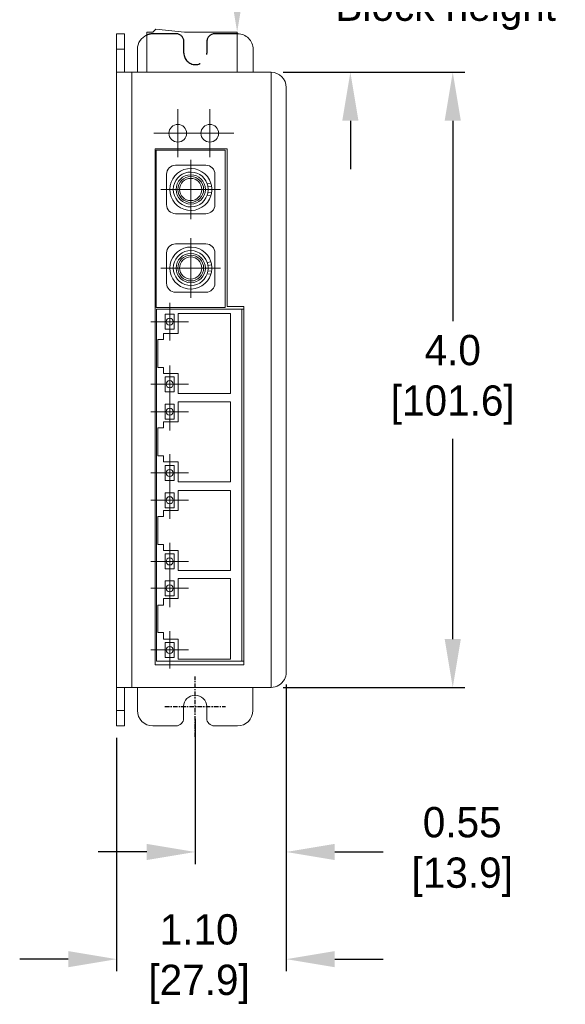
# Model space of a CAD drawing. Header units: inches. Extents: x 0 to 284, y 0 to 223.
# Tile 3 of 8: x 78 to 123, y 69 to 150. Entities that reach past the tile are written whole.
import ezdxf

# ---------------------------------------------------------------- set-up
doc = ezdxf.new("R2010")
doc.units = ezdxf.units.IN
doc.header["$LTSCALE"] = 0.3
doc.header["$MEASUREMENT"] = 0
doc.linetypes.add('CENTER', pattern=[2, 1.25, -0.25, 0.25, -0.25])
doc.linetypes.add('HIDDEN', pattern=[9.525, 6.35, -3.175])
for name, color, linetype in [('Center', 40, 'CENTER'), ('Dimensions', 140, 'Continuous'), ('Hidden', 102, 'HIDDEN')]:
    doc.layers.add(name, color=color, linetype=linetype)
doc.dimstyles.new('ISO-25', dxfattribs={"dimtxt": 2.5, "dimasz": 2.5, "dimexe": 1.25, "dimexo": 0.625, "dimtad": 1, "dimtxsty": 'Standard', "dimcen": 2.5, "dimadec": 0, "dimazin": 0, "dimtfac": 1, "dimtmove": 0, "dimatfit": 3, "dimfxl": 1, "dimarcsym": 0})

# ---------------------------------------------------------------- blocks, each defined once
blk = doc.blocks.new('SW_CENTERMARKSYMBOL_0')
at = {"color": 0, "linetype": 'Continuous', "lineweight": 0}
for p, q in [((0, 1.25), (0, 1.544)), ((0, 0), (0, 1.25)), ((-1.25, 0), (-1.544, 0)), ((0, 0), (-1.25, 0)), ((0, 0), (0, -1.25)), ((0, 0), (1.25, 0)), ((1.25, 0), (1.544, 0)), ((0, -1.25), (0, -1.544))]:
    blk.add_line(p, q, dxfattribs=at)
blk = doc.blocks.new('SW_CENTERMARKSYMBOL_1')
at = {"color": 0, "linetype": 'Continuous', "lineweight": 0}
for p, q in [((0, 1.25), (0, 1.544)), ((0, 0), (0, 1.25)), ((-1.25, 0), (-1.544, 0)), ((0, 0), (-1.25, 0)), ((0, 0), (0, -1.25)), ((0, 0), (1.25, 0)), ((1.25, 0), (1.544, 0)), ((0, -1.25), (0, -1.544))]:
    blk.add_line(p, q, dxfattribs=at)
blk = doc.blocks.new('SW_CENTERMARKSYMBOL_2')
at = {"color": 0, "linetype": 'Continuous', "lineweight": 0}
for p, q in [((0, 1.25), (0, 1.544)), ((0, 0), (0, 1.25)), ((-1.25, 0), (-1.544, 0)), ((0, 0), (-1.25, 0)), ((0, 0), (0, -1.25)), ((0, 0), (1.25, 0)), ((1.25, 0), (1.544, 0)), ((0, -1.25), (0, -1.544))]:
    blk.add_line(p, q, dxfattribs=at)
blk = doc.blocks.new('SW_CENTERMARKSYMBOL_3')
at = {"color": 0, "linetype": 'Continuous', "lineweight": 0}
for p, q in [((0, 1.25), (0, 1.544)), ((0, 0), (0, 1.25)), ((-1.25, 0), (-1.544, 0)), ((0, 0), (-1.25, 0)), ((0, 0), (0, -1.25)), ((0, 0), (1.25, 0)), ((1.25, 0), (1.544, 0)), ((0, -1.25), (0, -1.544))]:
    blk.add_line(p, q, dxfattribs=at)
blk = doc.blocks.new('SW_CENTERMARKSYMBOL_4')
at = {"color": 0, "linetype": 'Continuous', "lineweight": 0}
for p, q in [((0, 1.25), (0, 1.544)), ((0, 0), (0, 1.25)), ((-1.25, 0), (-1.544, 0)), ((0, 0), (-1.25, 0)), ((0, 0), (0, -1.25)), ((0, 0), (1.25, 0)), ((1.25, 0), (1.544, 0)), ((0, -1.25), (0, -1.544))]:
    blk.add_line(p, q, dxfattribs=at)
blk = doc.blocks.new('SW_CENTERMARKSYMBOL_5')
at = {"color": 0, "linetype": 'Continuous', "lineweight": 0}
for p, q in [((0, 1.25), (0, 1.544)), ((0, 0), (0, 1.25)), ((-1.25, 0), (-1.544, 0)), ((0, 0), (-1.25, 0)), ((0, 0), (0, -1.25)), ((0, 0), (1.25, 0)), ((1.25, 0), (1.544, 0)), ((0, -1.25), (0, -1.544))]:
    blk.add_line(p, q, dxfattribs=at)
blk = doc.blocks.new('SW_CENTERMARKSYMBOL_6')
at = {"color": 0, "linetype": 'Continuous', "lineweight": 0}
for p, q in [((0, 1.25), (0, 1.544)), ((0, 0), (0, 1.25)), ((-1.25, 0), (-1.544, 0)), ((0, 0), (-1.25, 0)), ((0, 0), (0, -1.25)), ((0, 0), (1.25, 0)), ((1.25, 0), (1.544, 0)), ((0, -1.25), (0, -1.544))]:
    blk.add_line(p, q, dxfattribs=at)
blk = doc.blocks.new('SW_CENTERMARKSYMBOL_7')
at = {"color": 0, "linetype": 'Continuous', "lineweight": 0}
for p, q in [((0, 1.25), (0, 1.544)), ((0, 0), (0, 1.25)), ((-1.25, 0), (-1.544, 0)), ((0, 0), (-1.25, 0)), ((0, 0), (0, -1.25)), ((0, 0), (1.25, 0)), ((1.25, 0), (1.544, 0)), ((0, -1.25), (0, -1.544))]:
    blk.add_line(p, q, dxfattribs=at)
blk = doc.blocks.new('SW_CENTERMARKSYMBOL_8')
at = {"color": 0, "linetype": 'Continuous', "lineweight": 0}
for p, q in [((0, 1.25), (0, 2.459)), ((0, 0), (0, 1.25)), ((-1.25, 0), (-2.459, 0)), ((0, 0), (-1.25, 0)), ((0, 0), (0, -1.25)), ((0, 0), (1.25, 0)), ((1.25, 0), (2.459, 0)), ((0, -1.25), (0, -2.459))]:
    blk.add_line(p, q, dxfattribs=at)
blk = doc.blocks.new('SW_CENTERMARKSYMBOL_9')
at = {"color": 0, "linetype": 'Continuous', "lineweight": 0}
for p, q in [((0, 1.25), (0, 2.459)), ((0, 0), (0, 1.25)), ((-1.25, 0), (-2.459, 0)), ((0, 0), (-1.25, 0)), ((0, 0), (0, -1.25)), ((0, 0), (1.25, 0)), ((1.25, 0), (2.459, 0)), ((0, -1.25), (0, -2.459))]:
    blk.add_line(p, q, dxfattribs=at)
blk = doc.blocks.new('SW_CENTERMARKSYMBOL_10')
at = {"color": 0, "linetype": 'Continuous', "lineweight": 0}
for p, q in [((0, 1.25), (0, 1.981)), ((0, 0), (0, 1.25)), ((-1.25, 0), (-1.981, 0)), ((0, 0), (-1.25, 0)), ((0, 0), (0, -1.25)), ((0, 0), (1.25, 0)), ((1.25, 0), (1.981, 0)), ((0, -1.25), (0, -1.981))]:
    blk.add_line(p, q, dxfattribs=at)
blk = doc.blocks.new('*D21')
at = {"layer": 'Defpoints', "color": 0}
for p in [(99.029, 145.469), (99.029, 94.669), (114.022, 94.669)]:
    blk.add_point(p, dxfattribs=at)
at = {"layer": 'Dimensions', "color": 0, "lineweight": -2}
for p, q in [((100.029, 145.469), (115.022, 145.469)), ((114.022, 141.469), (114.022, 124.927)), ((114.022, 98.669), (114.022, 115.212)), ((100.029, 94.669), (115.022, 94.669))]:
    blk.add_line(p, q, dxfattribs=at)
at = {"layer": 'Dimensions', "color": 0}
for points in [[(113.356, 141.469), (114.689, 141.469), (114.022, 145.469)], [(113.356, 98.669), (114.689, 98.669), (114.022, 94.669)]]:
    blk.add_solid(points, dxfattribs=at)
at = {"layer": 'Dimensions', "color": 0, "insert": (114.022, 120.069), "char_height": 2.5, "attachment_point": 5}
blk.add_mtext('4.0\\P[101.6]', dxfattribs=at)
blk = doc.blocks.new('*D22')
at = {"layer": 'Defpoints', "color": 0}
for p in [(100.279, 95.919), (92.76, 93.082), (100.279, 81.081)]:
    blk.add_point(p, dxfattribs=at)
at = {"layer": 'Dimensions', "color": 0, "lineweight": -2}
for p, q in [((100.279, 94.919), (100.279, 80.081)), ((92.76, 92.082), (92.76, 80.081)), ((88.76, 81.081), (84.76, 81.081)), ((104.279, 81.081), (108.279, 81.081))]:
    blk.add_line(p, q, dxfattribs=at)
at = {"layer": 'Dimensions', "color": 0}
for points in [[(88.76, 81.748), (88.76, 80.414), (92.76, 81.081)], [(104.279, 81.748), (104.279, 80.414), (100.279, 81.081)]]:
    blk.add_solid(points, dxfattribs=at)
at = {"layer": 'Dimensions', "color": 0, "insert": (114.803, 81.081), "char_height": 2.5, "attachment_point": 5}
blk.add_mtext('0.55\\P[13.9]', dxfattribs=at)
blk = doc.blocks.new('*D23')
at = {"layer": 'Defpoints', "color": 0}
for p in [(100.279, 95.919), (86.279, 91.494), (100.279, 72.23)]:
    blk.add_point(p, dxfattribs=at)
at = {"layer": 'Dimensions', "color": 0, "lineweight": -2}
for p, q in [((100.279, 94.919), (100.279, 71.23)), ((86.279, 90.494), (86.279, 71.23)), ((82.279, 72.23), (78.279, 72.23)), ((104.279, 72.23), (108.279, 72.23))]:
    blk.add_line(p, q, dxfattribs=at)
at = {"layer": 'Dimensions', "color": 0}
for points in [[(82.279, 72.897), (82.279, 71.564), (86.279, 72.23)], [(104.279, 72.897), (104.279, 71.564), (100.279, 72.23)]]:
    blk.add_solid(points, dxfattribs=at)
at = {"layer": 'Dimensions', "color": 0, "insert": (93.085, 72.23), "char_height": 2.5, "attachment_point": 5}
blk.add_mtext('1.10\\P[27.9]', dxfattribs=at)

msp = doc.modelspace()

# ---------------------------------------------------------------- linework, layer by layer
at = {"color": 7, "linetype": 'Continuous', "lineweight": 15}
for p, q in [((89.5204, 149.0256), (89.2723, 148.7776)), ((91.8817, 148.7776), (89.5204, 149.0256)), ((86.9285, 148.6445), (86.2785, 148.6445)), ((86.2785, 147.3745), (86.2785, 148.6445)), ((86.9285, 147.3745), (86.9285, 148.6445)), ((89.2723, 148.7776), (88.7785, 148.7776)), ((88.7785, 148.7776), (88.7785, 145.4695)), ((96.2285, 148.7776), (91.8817, 148.7776)), ((92.6268, 148.7926), (95.4834, 148.7926)), ((92.6268, 148.7926), (92.6268, 148.7776)), ((95.4834, 148.7926), (95.4834, 148.7776)), ((96.2285, 145.4695), (96.2285, 148.7776)), ((96.2285, 148.645), (96.2736, 148.645)), ((86.9285, 147.3745), (86.2785, 147.3745)), ((86.2785, 145.4695), (86.2785, 147.3745)), ((86.9285, 145.4695), (86.9285, 147.3745)), ((87.9978, 145.4695), (87.9978, 147.375)), ((97.5436, 147.375), (97.5436, 145.4695)), ((86.2676, 144.8345), (86.2676, 145.4695)), ((86.2676, 145.4695), (86.2785, 145.4695)), ((86.2676, 144.8345), (86.2785, 144.8345)), ((86.2676, 144.8195), (86.2676, 144.8345)), ((86.2676, 144.8195), (86.2785, 144.8195)), ((86.2785, 94.6695), (86.2785, 145.4695)), ((86.2785, 145.4695), (87.5285, 145.4695)), ((87.5285, 145.4695), (87.5285, 94.6695)), ((99.0285, 145.4695), (87.5285, 145.4695)), ((99.0285, 94.6695), (99.0285, 145.4695)), ((100.2785, 144.2195), (100.2785, 95.9195)), ((89.4627, 139.1497), (89.4627, 96.5445)), ((95.3913, 139.1497), (89.4627, 139.1497)), ((95.3913, 126.1345), (95.3913, 139.1497)), ((89.555, 139.0365), (95.2393, 139.0365)), ((89.555, 126.0542), (89.555, 139.0365)), ((95.2393, 139.0365), (95.2393, 126.0542)), ((93.6472, 137.7909), (91.1472, 137.7909)), ((90.3972, 137.0409), (90.3972, 134.5409)), ((94.3972, 134.5409), (94.3972, 137.0409)), ((93.7605, 136.2571), (94.0548, 136.3031)), ((94.1113, 136.0589), (93.8208, 136.0135)), ((94.0545, 135.2777), (93.7603, 135.3239)), ((93.8206, 135.5675), (94.1112, 135.5219)), ((91.1472, 133.7909), (93.6472, 133.7909)), ((93.6472, 131.2998), (91.1472, 131.2998)), ((90.3972, 130.5498), (90.3972, 128.0498)), ((94.3972, 128.0498), (94.3972, 130.5498)), ((93.7605, 129.766), (94.0548, 129.812)), ((94.1113, 129.5678), (93.8208, 129.5223)), ((94.0545, 128.7866), (93.7603, 128.8328)), ((93.8206, 129.0764), (94.1112, 129.0308)), ((91.1472, 127.2998), (93.6472, 127.2998)), ((95.2393, 126.0542), (89.555, 126.0542)), ((96.7847, 126.1345), (95.3913, 126.1345)), ((96.7847, 96.5445), (96.7847, 126.1345)), ((96.6035, 125.9), (89.5696, 125.9)), ((89.5696, 125.9), (89.5696, 96.8335)), ((91.036, 125.4917), (90.2795, 125.4917)), ((90.2795, 125.4917), (90.2795, 124.2519)), ((91.036, 124.2519), (91.036, 125.4917)), ((95.6818, 125.5566), (91.3718, 125.5566)), ((91.3718, 125.5566), (91.3718, 123.9085)), ((95.6818, 118.9553), (95.6818, 125.5566)), ((96.6035, 96.8335), (96.6035, 125.9)), ((96.6035, 125.9), (96.7847, 125.9)), ((91.3718, 123.9085), (90.1542, 123.9085)), ((90.1542, 123.9085), (90.1542, 123.4149)), ((90.2795, 124.2519), (91.036, 124.2519)), ((90.1542, 123.4149), (89.6765, 123.4149)), ((89.6765, 123.4149), (89.6765, 121.097)), ((89.6765, 121.097), (90.1542, 121.097)), ((90.1542, 121.097), (90.1542, 120.6034)), ((90.1542, 120.6034), (91.3718, 120.6034)), ((91.3718, 120.6034), (91.3718, 118.9553)), ((90.2795, 120.3288), (90.2795, 119.089)), ((91.036, 120.3288), (90.2795, 120.3288)), ((91.036, 119.089), (91.036, 120.3288)), ((90.2795, 119.089), (91.036, 119.089)), ((91.3718, 118.9553), (95.6818, 118.9553)), ((91.036, 118.0601), (90.2795, 118.0601)), ((90.2795, 118.0601), (90.2795, 116.8202)), ((91.036, 116.8202), (91.036, 118.0601)), ((95.6818, 118.2426), (91.3718, 118.2426)), ((91.3718, 118.2426), (91.3718, 116.5945)), ((95.6818, 111.6413), (95.6818, 118.2426)), ((91.3718, 116.5945), (90.1542, 116.5945)), ((90.1542, 116.5945), (90.1542, 116.1009)), ((90.2795, 116.8202), (91.036, 116.8202)), ((90.1542, 116.1009), (89.6765, 116.1009)), ((89.6765, 116.1009), (89.6765, 113.7831)), ((89.6765, 113.7831), (90.1542, 113.7831)), ((90.1542, 113.7831), (90.1542, 113.2895)), ((90.1542, 113.2895), (91.3718, 113.2895)), ((91.3718, 113.2895), (91.3718, 111.6413)), ((91.036, 112.9978), (90.2795, 112.9978)), ((90.2795, 112.9978), (90.2795, 111.758)), ((91.036, 111.758), (91.036, 112.9978)), ((90.2795, 111.758), (91.036, 111.758)), ((91.3718, 111.6413), (95.6818, 111.6413)), ((90.2795, 110.7461), (90.2795, 109.5063)), ((91.036, 110.7461), (90.2795, 110.7461)), ((91.036, 109.5063), (91.036, 110.7461)), ((91.3718, 110.9287), (91.3718, 109.2806)), ((95.6818, 110.9287), (91.3718, 110.9287)), ((95.6818, 104.3274), (95.6818, 110.9287)), ((91.3718, 109.2806), (90.1542, 109.2806)), ((90.1542, 109.2806), (90.1542, 108.787)), ((90.2795, 109.5063), (91.036, 109.5063)), ((90.1542, 108.787), (89.6765, 108.787)), ((89.6765, 108.787), (89.6765, 106.4691)), ((89.6765, 106.4691), (90.1542, 106.4691)), ((90.1542, 106.4691), (90.1542, 105.9755)), ((90.1542, 105.9755), (91.3718, 105.9755)), ((91.3718, 105.9755), (91.3718, 104.3274)), ((91.036, 105.696), (90.2795, 105.696)), ((90.2795, 105.696), (90.2795, 104.4562)), ((91.036, 104.4562), (91.036, 105.696)), ((90.2795, 104.4562), (91.036, 104.4562)), ((91.3718, 104.3274), (95.6818, 104.3274)), ((90.2795, 103.4731), (90.2795, 102.2332)), ((91.036, 103.4731), (90.2795, 103.4731)), ((91.036, 102.2332), (91.036, 103.4731)), ((95.6818, 103.6557), (91.3718, 103.6557)), ((91.3718, 103.6557), (91.3718, 102.0075)), ((95.6818, 97.0135), (95.6818, 103.6557)), ((91.3718, 102.0075), (90.1542, 102.0075)), ((90.1542, 102.0075), (90.1542, 101.473)), ((90.2795, 102.2332), (91.036, 102.2332)), ((90.1542, 101.473), (89.6765, 101.473)), ((89.6765, 101.473), (89.6765, 99.1961)), ((89.6765, 99.1961), (90.1542, 99.1961)), ((90.1542, 99.1961), (90.1542, 98.6616)), ((90.1542, 98.6616), (91.3718, 98.6616)), ((91.036, 98.3837), (90.2795, 98.3837)), ((90.2795, 98.3837), (90.2795, 97.1439)), ((91.036, 97.1439), (91.036, 98.3837)), ((91.3718, 98.6616), (91.3718, 97.0135)), ((89.5696, 96.8335), (96.6035, 96.8335)), ((90.2795, 97.1439), (91.036, 97.1439)), ((91.3718, 97.0135), (95.6818, 97.0135)), ((96.7847, 96.8335), (96.6035, 96.8335)), ((89.4627, 96.5445), (96.7847, 96.5445)), ((87.5285, 94.6695), (86.2785, 94.6695)), ((86.2785, 92.7645), (86.2785, 94.6695)), ((86.9285, 92.7645), (86.9285, 94.6695)), ((99.0285, 94.6695), (87.5285, 94.6695)), ((87.9978, 92.7645), (87.9978, 94.6695)), ((97.5228, 94.6695), (97.5228, 92.7645)), ((86.9285, 92.7645), (86.2785, 92.7645)), ((86.2785, 91.4945), (86.2785, 92.7645)), ((86.9285, 91.4945), (86.9285, 92.7645)), ((91.8078, 93.082), (91.8078, 92.1295)), ((93.7128, 92.1295), (93.7128, 93.082)), ((86.9285, 91.4945), (86.2785, 91.4945)), ((91.1728, 91.4945), (89.2678, 91.4945)), ((96.2528, 91.4945), (94.3478, 91.4945))]:
    msp.add_line(p, q, dxfattribs=at)
for centre, radius in [((91.3285, 140.4274), 0.7306), ((93.9697, 140.4274), 0.7306), ((92.3972, 135.7909), 1.2085), ((92.3972, 135.7909), 1.0626), ((92.3972, 135.7909), 0.9176), ((92.3972, 129.2998), 1.2085), ((92.3972, 129.2998), 1.0626), ((92.3972, 129.2998), 0.9176), ((90.6578, 124.8718), 0.2941), ((90.6578, 119.7089), 0.2941), ((90.6578, 117.4401), 0.2941), ((90.6578, 112.3779), 0.2941), ((90.6578, 110.1262), 0.2941), ((90.6578, 105.0761), 0.2941), ((90.6578, 102.8531), 0.2941), ((90.6578, 97.7638), 0.2941)]:
    msp.add_circle(centre, radius, dxfattribs=at)
for centre, radius, start, end in [((89.2673, 147.3751), 1.2695, 112.643572, 180.006248), ((96.2736, 147.375), 1.27, 0, 90.004253), ((99.0285, 144.2195), 1.25, 0, 90), ((91.1472, 137.0409), 0.75, 90, 180), ((92.3972, 135.7909), 1.735, 17.16919, 342.796026), ((93.6472, 137.0409), 0.75, 0, 90), ((92.3972, 135.7909), 1.4409, 18.876165, 341.089051), ((92.3972, 135.7909), 1.4409, 351.080741, 8.884475), ((92.3972, 135.7909), 1.735, 351.080741, 8.884475), ((91.1472, 134.5409), 0.75, 180, 270), ((93.6472, 134.5409), 0.75, 270, 0), ((91.1472, 130.5498), 0.75, 90, 180), ((92.3972, 129.2998), 1.735, 17.16919, 342.796026), ((93.6472, 130.5498), 0.75, 0, 90), ((92.3972, 129.2998), 1.4409, 18.876165, 341.089051), ((92.3972, 129.2998), 1.4409, 351.080741, 8.884475), ((92.3972, 129.2998), 1.735, 351.080741, 8.884475), ((91.1472, 128.0498), 0.75, 180, 270), ((93.6472, 128.0498), 0.75, 270, 0), ((99.0285, 95.9195), 1.25, 270, 331.314598), ((99.0285, 95.9195), 1.25, 331.314598, 0), ((92.7603, 93.082), 0.9525, 0, 180), ((89.2678, 92.7645), 1.27, 180, 270), ((96.2528, 92.7645), 1.27, 270, 0), ((91.1728, 92.1295), 0.635, 270, 0), ((94.3478, 92.1295), 0.635, 180, 270)]:
    msp.add_arc(centre, radius, start, end, dxfattribs=at)
for points in [[(93.8208, 136.0135), (93.8208, 136.0135), (93.817, 136.0405), (93.798, 136.1312), (93.782, 136.1944), (93.7605, 136.2571)], [(94.0548, 136.3031), (94.0744, 136.2399), (94.0894, 136.1767), (94.1075, 136.0859), (94.1113, 136.0589), (94.1113, 136.0589)], [(93.7603, 135.3239), (93.7817, 135.3866), (93.7978, 135.4496), (93.8169, 135.5404), (93.8206, 135.5675), (93.8206, 135.5675)], [(94.1112, 135.5219), (94.1112, 135.5219), (94.1074, 135.495), (94.0892, 135.4042), (94.0741, 135.341), (94.0545, 135.2777)], [(93.8208, 129.5223), (93.8208, 129.5223), (93.817, 129.5494), (93.798, 129.6401), (93.782, 129.7033), (93.7605, 129.766)], [(94.0548, 129.812), (94.0744, 129.7487), (94.0894, 129.6856), (94.1075, 129.5948), (94.1113, 129.5678), (94.1113, 129.5678)], [(93.7603, 128.8328), (93.7817, 128.8955), (93.7978, 128.9585), (93.8169, 129.0493), (93.8206, 129.0764), (93.8206, 129.0764)], [(94.1112, 129.0308), (94.1112, 129.0308), (94.1074, 129.0039), (94.0892, 128.9131), (94.0741, 128.8498), (94.0545, 128.7866)]]:
    msp.add_open_spline(points, degree=3, knots=[0, 0, 0, 0, 0.5, 0.5, 1, 1, 1, 1], dxfattribs=at)
at = {"layer": 'Center'}
for p, q in [((92.7603, 90.582), (92.7603, 95.582)), ((90.2603, 93.082), (95.2603, 93.082))]:
    msp.add_line(p, q, dxfattribs=at)
at = {"layer": 'Dimensions'}
for p, q in [((101.0285, 145.4695), (106.5721, 145.4695)), ((105.5721, 141.4695), (105.5721, 137.4695))]:
    msp.add_line(p, q, dxfattribs=at)
for points in [[(95.5619, 152.7926), (96.8952, 152.7926), (96.2285, 148.7926)], [(104.9054, 141.4695), (106.2388, 141.4695), (105.5721, 145.4695)]]:
    msp.add_solid(points, dxfattribs=at)
at = {"layer": 'Hidden'}
for p, q in [((91.1936, 148.6445), (89.2886, 148.6445)), ((91.8286, 147.057), (91.8286, 148.0095)), ((93.7336, 148.0095), (93.7336, 147.057)), ((96.2736, 148.6445), (94.3686, 148.6445))]:
    msp.add_line(p, q, dxfattribs=at)
for centre, radius, start, end in [((89.2673, 147.3751), 1.2695, 89.037208, 112.643569), ((91.1936, 148.0095), 0.635, 0, 90), ((94.3686, 148.0095), 0.635, 90, 180), ((92.7811, 147.057), 0.9525, 180, 0)]:
    msp.add_arc(centre, radius, start, end, dxfattribs=at)

# ---------------------------------------------------------------- block references
at = {"layer": 'Center'}
for name, p in [('SW_CENTERMARKSYMBOL_10', (91.3285, 140.4274)), ('SW_CENTERMARKSYMBOL_10', (93.9697, 140.4274)), ('SW_CENTERMARKSYMBOL_8', (92.3972, 135.7909)), ('SW_CENTERMARKSYMBOL_9', (92.3972, 129.2998)), ('SW_CENTERMARKSYMBOL_7', (90.6578, 124.8718)), ('SW_CENTERMARKSYMBOL_3', (90.6578, 119.7089)), ('SW_CENTERMARKSYMBOL_6', (90.6578, 117.4401)), ('SW_CENTERMARKSYMBOL_2', (90.6578, 112.3779)), ('SW_CENTERMARKSYMBOL_5', (90.6578, 110.1262)), ('SW_CENTERMARKSYMBOL_1', (90.6578, 105.0761)), ('SW_CENTERMARKSYMBOL_4', (90.6578, 102.8531)), ('SW_CENTERMARKSYMBOL_0', (90.6578, 97.7638))]:
    msp.add_blockref(name, p, dxfattribs=at)

# ---------------------------------------------------------------- texts
at = {"layer": 'Dimensions', "insert": (113.4404, 152.6721), "char_height": 2.5, "attachment_point": 5}
msp.add_mtext('\\A1;\\PBlock height', dxfattribs=at)

# ---------------------------------------------------------------- dimensions: what is measured, and where the dimension line sits
at = {"layer": 'Dimensions'}
dim = msp.add_linear_dim(base=(114.0224, 94.6695), p1=(99.0285, 145.4695), p2=(99.0285, 94.6695), angle=90, text='4.0\\P[101.6]', dimstyle='ISO-25', override={"dimasz": 4, "dimexe": 1, "dimexo": 1, "dimgap": 1.524, "dimtih": 1, "dimtoh": 1, "dimlfac": 2, "dimzin": 0, "dimpost": '\\X', "dimtofl": 0, "dimtzin": 0}, dxfattribs=at)
dim.commit()
dim.dimension.update_dxf_attribs({"geometry": '*D21', "text_midpoint": (114.0224, 120.0695)})
for base, p1, text, picture, middle in [((100.2785, 72.2304), (86.2785, 91.4945), '1.10\\P[27.9]', '*D23', (93.0854, 72.2304)), ((100.2785, 81.081), (92.7603, 93.082), '0.55\\P[13.9]', '*D22', (114.8025, 81.081))]:
    dim = msp.add_linear_dim(base=base, p1=p1, p2=(100.2785, 95.9195), text=text, dimstyle='ISO-25', override={"dimasz": 4, "dimexe": 1, "dimexo": 1, "dimgap": 1.524, "dimtad": 0, "dimtih": 1, "dimtoh": 1, "dimlfac": 2, "dimzin": 0, "dimdsep": 46, "dimpost": '\\X', "dimtofl": 0, "dimtzin": 0}, dxfattribs=at)
    dim.commit()
    dim.dimension.update_dxf_attribs({"geometry": picture, "text_midpoint": middle, "dimtype": 160})

doc.saveas('drawing.dxf')
